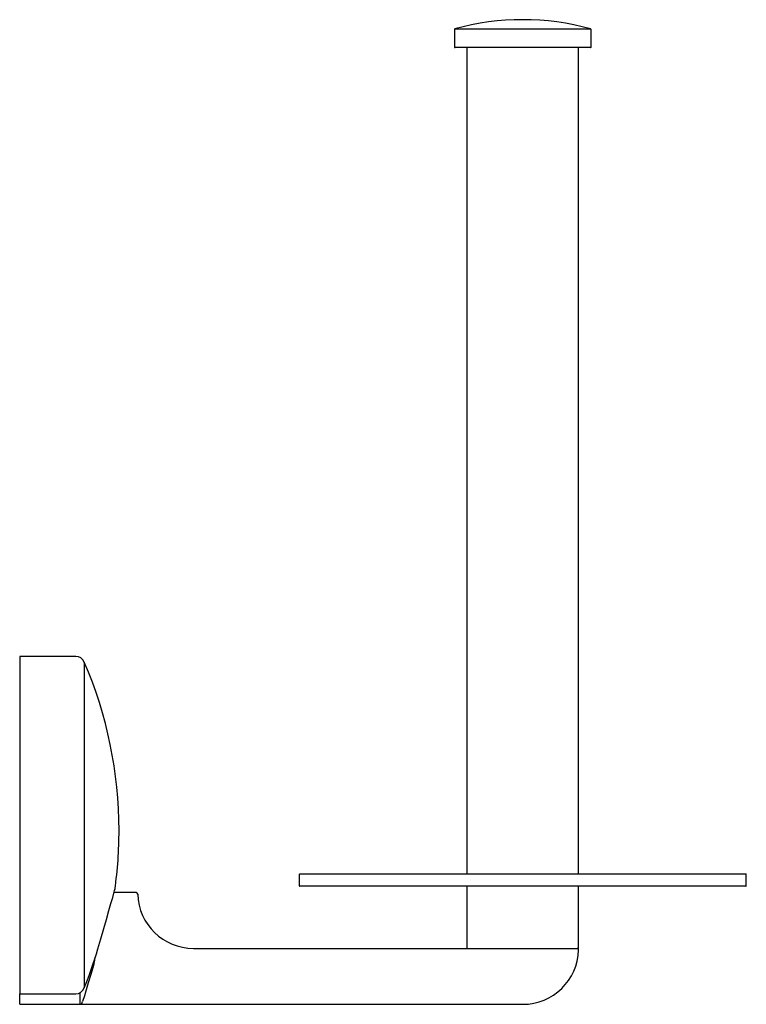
# Model space of a CAD drawing. Header units: millimetres. Extents: x 3928.001 to 3928.118, y 1865.839 to 1865.998.
import ezdxf

# ---------------------------------------------------------------- set-up
doc = ezdxf.new("R2010")
doc.units = ezdxf.units.MM
doc.layers.add('SANINDUSA', color=3, linetype='Continuous')

msp = doc.modelspace()

# ---------------------------------------------------------------- linework, layer by layer
at = {"layer": 'SANINDUSA'}
for p, q in [((3928.070583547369, 1865.996142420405), (3928.070583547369, 1865.993318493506)), ((3928.070656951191, 1865.996238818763), (3928.092510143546, 1865.996238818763)), ((3928.092583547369, 1865.993318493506), (3928.092583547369, 1865.996142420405)), ((3928.081583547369, 1865.993218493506), (3928.070683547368, 1865.993218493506)), ((3928.072583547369, 1865.993218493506), (3928.072583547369, 1865.860218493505)), ((3928.092483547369, 1865.993218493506), (3928.081583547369, 1865.993218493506)), ((3928.090583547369, 1865.860218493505), (3928.090583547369, 1865.993218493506)), ((3928.009605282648, 1865.895218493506), (3928.000583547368, 1865.895218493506)), ((3928.000583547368, 1865.895218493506), (3928.000583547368, 1865.840910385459)), ((3928.010982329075, 1865.894313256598), (3928.010982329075, 1865.841856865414)), ((3928.045583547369, 1865.860118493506), (3928.045583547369, 1865.858318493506)), ((3928.045683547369, 1865.860218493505), (3928.117483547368, 1865.860218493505)), ((3928.117583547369, 1865.858318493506), (3928.117583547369, 1865.860118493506)), ((3928.015747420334, 1865.857089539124), (3928.015870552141, 1865.857525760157)), ((3928.015870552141, 1865.857525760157), (3928.015914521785, 1865.85768172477)), ((3928.015914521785, 1865.85768172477), (3928.015911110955, 1865.857669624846)), ((3928.117483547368, 1865.858218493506), (3928.045683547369, 1865.858218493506)), ((3928.072583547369, 1865.858218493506), (3928.072583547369, 1865.848218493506)), ((3928.090583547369, 1865.848218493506), (3928.090583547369, 1865.858218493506)), ((3928.015281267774, 1865.855445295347), (3928.015556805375, 1865.85641581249)), ((3928.015556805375, 1865.85641581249), (3928.015747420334, 1865.857089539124)), ((3928.019337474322, 1865.857218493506), (3928.015783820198, 1865.857218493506)), ((3928.019348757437, 1865.857218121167), (3928.019335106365, 1865.857216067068)), ((3928.019511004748, 1865.857132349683), (3928.019348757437, 1865.857218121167)), ((3928.019587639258, 1865.856948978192), (3928.019511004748, 1865.857132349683)), ((3928.014551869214, 1865.852895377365), (3928.014952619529, 1865.854292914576)), ((3928.014952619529, 1865.854292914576), (3928.015281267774, 1865.855445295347)), ((3928.01412121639, 1865.851402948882), (3928.014551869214, 1865.852895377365)), ((3928.013648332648, 1865.849775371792), (3928.01412121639, 1865.851402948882)), ((3928.013172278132, 1865.848148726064), (3928.013648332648, 1865.849775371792)), ((3928.028583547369, 1865.848218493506), (3928.079462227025, 1865.848218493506)), ((3928.079462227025, 1865.848218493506), (3928.081583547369, 1865.848218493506)), ((3928.081583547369, 1865.848218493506), (3928.090583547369, 1865.848218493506)), ((3928.012643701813, 1865.846315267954), (3928.012454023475, 1865.845447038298)), ((3928.012699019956, 1865.846789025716), (3928.012643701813, 1865.846315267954)), ((3928.012454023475, 1865.845447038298), (3928.012028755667, 1865.844014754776)), ((3928.012028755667, 1865.844014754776), (3928.011625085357, 1865.842664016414)), ((3928.011285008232, 1865.841532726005), (3928.010993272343, 1865.840567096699)), ((3928.011625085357, 1865.842664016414), (3928.011285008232, 1865.841532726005)), ((3928.000583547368, 1865.840910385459), (3928.009605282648, 1865.840910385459)), ((3928.000583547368, 1865.840895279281), (3928.000583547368, 1865.840910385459)), ((3928.000583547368, 1865.840589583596), (3928.000583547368, 1865.840895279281)), ((3928.000583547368, 1865.839218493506), (3928.000583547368, 1865.840589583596)), ((3928.010259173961, 1865.841065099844), (3928.010259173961, 1865.840589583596)), ((3928.010259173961, 1865.840589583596), (3928.010259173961, 1865.839218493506)), ((3928.010993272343, 1865.840567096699), (3928.010716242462, 1865.839654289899)), ((3928.000583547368, 1865.839218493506), (3928.010259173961, 1865.839218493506)), ((3928.010259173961, 1865.839218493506), (3928.081583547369, 1865.839218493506))]:
    msp.add_line(p, q, dxfattribs=at)
for centre, radius, start, end in [((3928.081583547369, 1865.956635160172), 0.04108333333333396, 74.57589066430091, 105.4241093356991), ((3928.070683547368, 1865.996142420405), 0.0001000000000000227, 105.4241093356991, 180), ((3928.092483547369, 1865.996142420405), 0.0001000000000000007, 0, 74.57589066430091), ((3928.070683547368, 1865.993318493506), 0.0001000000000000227, 180, 270), ((3928.092483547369, 1865.993318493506), 0.0001000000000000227, 270, 0), ((3928.009605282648, 1865.893718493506), 0.0015, 23.36010285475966, 90), ((3927.948250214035, 1865.867218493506), 0.06833333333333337, 0, 23.36010285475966), ((3927.948250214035, 1865.867218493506), 0.06833333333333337, 351.9670006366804, 0), ((3928.045683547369, 1865.860118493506), 0.0001000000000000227, 90, 180), ((3928.117483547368, 1865.860118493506), 0.0001000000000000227, 0, 90), ((3928.045683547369, 1865.858318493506), 0.0001000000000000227, 180, 270), ((3928.117483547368, 1865.858318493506), 0.0001000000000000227, 270, 0), ((3928.028583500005, 1865.857218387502), 0.00899989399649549, 181.7153893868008, 270.000301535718), ((3927.948250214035, 1865.867218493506), 0.06766483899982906, 337.9872747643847, 343.6307337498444), ((3928.081583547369, 1865.848218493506), 0.009000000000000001, 270, 358.3627549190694), ((3928.090329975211, 1865.847968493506), 0.00025, 358.3627549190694, 90), ((3928.009586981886, 1865.842411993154), 0.00150171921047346, 270.6982546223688, 338.3052588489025), ((3928.010219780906, 1865.839717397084), 0.0005004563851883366, 274.5146653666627, 352.7557583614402)]:
    msp.add_arc(centre, radius, start, end, dxfattribs=at)

doc.saveas('drawing.dxf')
